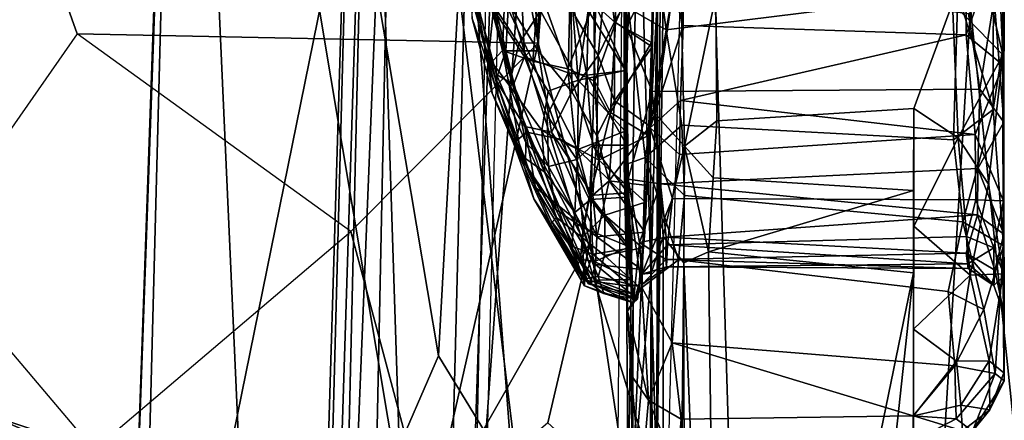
# Model space of a CAD drawing. Header units: millimetres. Extents: x -367 to 317, y -615 to 392.
# Tile 20 of 191: x -253 to -231, y -137 to -128. Entities that reach past the tile are written whole.
import ezdxf

# ---------------------------------------------------------------- set-up
doc = ezdxf.new("R2010")
doc.units = ezdxf.units.MM
doc.layers.add('Fbx_Root', color=7, linetype='Continuous', true_color=0x000000)
doc.styles.add('Default', font='arial.ttf')
doc.dimstyles.new('Default', dxfattribs={"dimscale": 10, "dimtxt": 2.5, "dimasz": 3, "dimexe": 1, "dimexo": 0.5, "dimgap": 0.8, "dimtad": 1, "dimtoh": 1, "dimzin": 1, "dimdsep": 46, "dimtxsty": 'Default', "dimcen": 2.5, "dimadec": 1, "dimazin": 1, "dimtfac": 1, "dimtdec": 4, "dimtix": 1, "dimtofl": 0, "dimtmove": 1, "dimatfit": 3, "dimfxl": 1, "dimtolj": 1, "dimtzin": 1, "dimarcsym": 0})

# ---------------------------------------------------------------- blocks, each defined once
blk = doc.blocks.new('*D1')
at = {"layer": 'Defpoints', "color": 0}
for p in [(-317.816, 295.28), (317.184, 295.28), (-317.816, -604.775)]:
    blk.add_point(p, dxfattribs=at)
at = {"layer": 'Fbx_Root', "color": 0, "lineweight": -2}
for p, q in [((-317.816, 290.28), (-317.816, -614.775)), ((317.184, 290.28), (317.184, -614.775)), ((287.184, -604.775), (-287.816, -604.775))]:
    blk.add_line(p, q, dxfattribs=at)
at = {"layer": 'Fbx_Root', "color": 0}
for points in [[(-287.816, -599.775), (-287.816, -609.775), (-317.816, -604.775)], [(287.184, -609.775), (287.184, -599.775), (317.184, -604.775)]]:
    blk.add_solid(points, dxfattribs=at)
at = {"layer": 'Fbx_Root', "color": 0, "insert": (-0.316, -584.012), "char_height": 25, "attachment_point": 5, "style": 'Default'}
blk.add_mtext('\\A1;635.00', dxfattribs=at)

msp = doc.modelspace()

# ---------------------------------------------------------------- linework, layer by layer
at = {"layer": 'Fbx_Root'}
for points in [[(-239.479, -142.901, 624.466), (-238.408, -14.786, 623.461), (-238.565, -138.603, 625.049)], [(-238.408, -14.786, 623.461), (-237.775, -23.117, 623.948), (-238.565, -138.603, 625.049)], [(-237.775, -23.117, 623.948), (-237.689, -70.553, 625.38), (-238.565, -138.603, 625.049)], [(-239.907, -63.619, 616.266), (-241.221, -128.701, 616), (-243.044, -104.054, 615.837)], [(-239.455, -106.926, 617.691), (-241.221, -128.701, 616), (-239.907, -63.619, 616.266)], [(-249.19, -109.638, 438.972), (-243.312, -144.725, 441.017), (-241.341, -68.073, 444.22)], [(-243.312, -144.725, 441.017), (-169.073, -107.357, 438.979), (-241.341, -68.073, 444.22)], [(-237.689, -70.553, 625.38), (-239.924, -90.347, 631.335), (-238.565, -138.603, 625.049)], [(-242.665, -141.201, 624.044), (-238.384, -81.839, 624.393), (-241.442, -78.445, 624.357)], [(-238.384, -81.839, 624.393), (-242.665, -141.201, 624.044), (-239.204, -138.837, 624.058)], [(-239.455, -106.926, 617.691), (-238.384, -81.839, 624.393), (-239.204, -138.837, 624.058)], [(-250.608, -150.062, 392.069), (-248.228, -83.68, 394.796), (-236.889, -82.562, 392.858)], [(-236.889, -82.562, 392.858), (-239.575, -187.269, 386.916), (-250.608, -150.062, 392.069)], [(-250.608, -150.062, 392.069), (-249.19, -109.638, 438.972), (-248.228, -83.68, 394.796)], [(-246.905, -178.183, 381.6), (-245.154, -112.359, 392.884), (-244.115, -89.965, 386.434)], [(-244.115, -89.965, 386.434), (-244.387, -116.076, 384.038), (-246.905, -178.183, 381.6)], [(-238.565, -138.603, 625.049), (-239.924, -90.347, 631.335), (-242.843, -124.573, 638.615)], [(-238.044, -102.16, 380.124), (-235.334, -190.457, 372.443), (-244.387, -116.076, 384.038)], [(-238.044, -102.16, 380.124), (-231.535, -127.923, 374.376), (-235.334, -190.457, 372.443)], [(-244.982, -109.106, 615.9), (-243.044, -104.054, 615.837), (-241.221, -128.701, 616)], [(-241.578, -106.155, 393.411), (-245.154, -112.359, 392.884), (-243.501, -163.399, 390.155)], [(-241.578, -106.155, 393.411), (-243.501, -163.399, 390.155), (-244.037, -205.392, 385.867)], [(-240.056, -133.167, 616.78), (-241.221, -128.701, 616), (-239.455, -106.926, 617.691)], [(-239.455, -106.926, 617.691), (-239.204, -138.837, 624.058), (-240.056, -133.167, 616.78)], [(-243.312, -144.725, 441.017), (-147.798, -150.736, 437.639), (-169.073, -107.357, 438.979)], [(-241.221, -128.701, 616), (-251.552, -128.495, 615.646), (-257.032, -113.091, 615.577), (-244.982, -109.106, 615.9)], [(-249.19, -109.638, 438.972), (-250.608, -150.062, 392.069), (-251.596, -200.867, 431.788)], [(-251.596, -200.867, 431.788), (-245.755, -186.14, 437.567), (-249.19, -109.638, 438.972)], [(-245.755, -186.14, 437.567), (-243.312, -144.725, 441.017), (-249.19, -109.638, 438.972)], [(-245.527, -140.486, 639.834), (-245.179, -125.456, 640.354), (-261.641, -111.001, 641.29), (-270.869, -129.535, 640.864)], [(-246.905, -178.183, 381.6), (-246.979, -172.576, 389.05), (-245.154, -112.359, 392.884)], [(-246.979, -172.576, 389.05), (-243.501, -163.399, 390.155), (-245.154, -112.359, 392.884)], [(-251.552, -128.495, 615.646), (-254.943, -133.364, 615.553), (-257.032, -113.091, 615.577)], [(-245.795, -183.698, 379.116), (-246.905, -178.183, 381.6), (-244.387, -116.076, 384.038)], [(-245.795, -183.698, 379.116), (-244.387, -116.076, 384.038), (-235.334, -190.457, 372.443)], [(-230.785, -122.795, 284.453), (-230.816, -128.965, 284.787), (-231.04, -123.943, 283.656)], [(-230.791, -128.648, 307.579), (-230.781, -122.677, 308.23), (-231.02, -126.442, 308.718)], [(-230.816, -128.965, 284.787), (-230.785, -122.795, 284.453), (-230.813, -126.188, 286.492)], [(-230.781, -122.677, 308.23), (-230.791, -128.648, 307.579), (-230.784, -127.3, 306.239)], [(-231.04, -123.943, 283.656), (-230.816, -128.965, 284.787), (-231.333, -126.743, 283.66)], [(-239.297, -131.437, 305.895), (-239.287, -124.272, 308.072), (-239.244, -128.346, 305.396)], [(-239.287, -124.272, 308.072), (-239.297, -131.437, 305.895), (-239.197, -127.923, 307.96)], [(-239.221, -125.343, 306.163), (-239.244, -128.346, 305.396), (-239.287, -124.272, 308.072)], [(-238.901, -124.355, 308.988), (-239.197, -127.923, 307.96), (-238.355, -128.405, 308.681)], [(-238.901, -124.355, 308.988), (-238.355, -128.405, 308.681), (-238.031, -126.591, 309.131)], [(-238.712, -130.599, 288.197), (-238.581, -125.607, 285.625), (-238.501, -124.318, 283.898), (-238.605, -130.285, 285.326)], [(-238.605, -130.285, 285.326), (-238.501, -124.318, 283.898), (-238.048, -126.464, 283.394)], [(-245.179, -125.456, 640.354), (-243.457, -135.709, 639.188), (-242.843, -124.573, 638.615)], [(-243.457, -135.709, 639.188), (-241.785, -138.444, 634.357), (-242.843, -124.573, 638.615)], [(-242.843, -124.573, 638.615), (-241.785, -138.444, 634.357), (-238.565, -138.603, 625.049)], [(-231.535, -127.923, 374.376), (-223.913, -124.89, 369.819), (-224.75, -193.28, 366.93)], [(-245.527, -140.486, 639.834), (-243.457, -135.709, 639.188), (-245.179, -125.456, 640.354)], [(-238.665, -127.179, 305.092), (-239.244, -128.346, 305.396), (-239.221, -125.343, 306.163)], [(-238.581, -125.607, 285.625), (-238.712, -130.599, 288.197), (-238.479, -126.465, 286.387)], [(-238.355, -128.405, 308.681), (-231.819, -127.591, 309.136), (-231.906, -125.827, 309.458), (-238.031, -126.591, 309.131)], [(-242.234, -127.937, 300.3), (-242.203, -126.091, 301.453), (-241.606, -127.336, 302.737), (-241.527, -129.011, 301.85)], [(-239.973, -127.817, 287.056), (-239.488, -126.03, 286.187), (-239.492, -128.245, 286.813)], [(-239.492, -128.245, 286.813), (-239.488, -126.03, 286.187), (-238.629, -126.314, 286.028)], [(-241.214, -127.422, 289.185), (-241.345, -129.108, 290.426), (-241.973, -127.772, 291.301), (-241.97, -126.216, 290.579)], [(-238.629, -126.314, 286.028), (-238.685, -128.692, 286.798), (-239.492, -128.245, 286.813)], [(-238.629, -126.314, 286.028), (-238.612, -126.68, 286.193), (-238.685, -128.692, 286.798)], [(-237.959, -126.35, 286.926), (-238.479, -126.465, 286.387), (-237.974, -128.307, 287.594)], [(-231.633, -126.678, 287.193), (-237.959, -126.35, 286.926), (-237.974, -128.307, 287.594), (-231.638, -128.516, 287.852)], [(-231.638, -128.516, 287.852), (-230.808, -129.196, 287.506), (-230.813, -126.188, 286.492)], [(-231.638, -128.516, 287.852), (-230.813, -126.188, 286.492), (-231.633, -126.678, 287.193)], [(-230.813, -126.188, 286.492), (-230.808, -129.196, 287.506), (-230.816, -128.965, 284.787)], [(-242.633, -127.623, 298.085), (-242.546, -128.327, 296.582), (-242.891, -126.384, 296.861)], [(-242.546, -128.327, 296.582), (-242.627, -127.585, 294.771), (-242.891, -126.384, 296.861)], [(-241.171, -127.601, 289.417), (-241.684, -126.567, 290.237), (-241.89, -127.805, 291.429), (-241.221, -128.874, 290.241)], [(-237.974, -128.307, 287.594), (-238.479, -126.465, 286.387), (-238.712, -130.599, 288.197)], [(-237.948, -131.011, 284.719), (-238.605, -130.285, 285.326), (-238.048, -126.464, 283.394)], [(-237.948, -131.011, 284.719), (-238.048, -126.464, 283.394), (-237.244, -127.636, 283.345)], [(-231.034, -130.186, 307.546), (-231.02, -126.442, 308.718), (-231.819, -127.591, 309.136)], [(-230.791, -128.648, 307.579), (-231.02, -126.442, 308.718), (-231.034, -130.186, 307.546)], [(-242.715, -126.664, 299.401), (-242.746, -127.581, 298.066), (-242.334, -129.03, 298.886), (-242.214, -127.866, 300.823)], [(-241.945, -128.876, 292.512), (-242.448, -126.772, 292.797), (-242.627, -127.585, 294.771), (-242.169, -129.534, 294.837)], [(-242.448, -126.772, 292.797), (-241.945, -128.876, 292.512), (-241.89, -127.805, 291.429)], [(-241.919, -126.63, 302.468), (-242.214, -127.866, 300.823), (-241.656, -128.717, 302.064), (-241.174, -127.977, 303.704)], [(-239.511, -128.224, 286.952), (-238.612, -126.68, 286.193), (-239.682, -126.881, 286.586)], [(-238.612, -126.68, 286.193), (-239.511, -128.224, 286.952), (-238.666, -128.789, 286.983)], [(-238.666, -128.789, 286.983), (-238.685, -128.692, 286.798), (-238.612, -126.68, 286.193)], [(-231.333, -126.743, 283.66), (-230.816, -128.965, 284.787), (-231.945, -127.811, 283.549)], [(-239.682, -126.881, 286.586), (-240.483, -127.939, 288.179), (-239.877, -128.977, 287.64)], [(-239.877, -128.977, 287.64), (-239.511, -128.224, 286.952), (-239.682, -126.881, 286.586)], [(-242.335, -129.2, 294.519), (-242.682, -127.353, 294.147), (-242.459, -127.166, 292.723), (-242.023, -128.871, 292.416)], [(-242.459, -127.166, 292.723), (-241.973, -127.772, 291.301), (-242.023, -128.871, 292.416)], [(-238.671, -129.788, 303.82), (-239.244, -128.346, 305.396), (-238.665, -127.179, 305.092)], [(-231.332, -129.73, 304.085), (-238.671, -129.788, 303.82), (-238.665, -127.179, 305.092), (-231.581, -128.039, 304.988)], [(-242.699, -128.148, 296.135), (-242.682, -127.353, 294.147), (-242.335, -129.2, 294.519)], [(-241.606, -127.336, 302.737), (-240.505, -127.496, 305.05), (-240.549, -129.371, 304.013), (-241.527, -129.011, 301.85)], [(-241.345, -129.108, 290.426), (-241.214, -127.422, 289.185), (-240.557, -129.275, 288.794)], [(-241.214, -127.422, 289.185), (-239.973, -127.817, 287.056), (-240.557, -129.275, 288.794)], [(-239.264, -129.312, 304.978), (-240.087, -127.521, 305.445), (-239.253, -127.267, 305.802)], [(-239.253, -127.267, 305.802), (-239.289, -127.596, 305.805), (-239.264, -129.312, 304.978)], [(-231.009, -127.71, 305.476), (-230.784, -127.3, 306.239), (-230.792, -130.472, 304.449)], [(-230.792, -130.472, 304.449), (-230.784, -127.3, 306.239), (-230.791, -128.648, 307.579)], [(-242.254, -129.824, 296.931), (-242.334, -129.03, 298.886), (-242.746, -127.581, 298.066), (-242.699, -128.148, 296.135)], [(-242.633, -127.623, 298.085), (-242.154, -129.402, 298.546), (-242.116, -129.913, 297.032), (-242.546, -128.327, 296.582)], [(-242.154, -129.402, 298.546), (-242.633, -127.623, 298.085), (-242.234, -127.937, 300.3), (-241.775, -129.628, 300.306)], [(-242.546, -128.327, 296.582), (-242.169, -129.534, 294.837), (-242.627, -127.585, 294.771)], [(-240.483, -127.939, 288.179), (-241.171, -127.601, 289.417), (-241.221, -128.874, 290.241), (-240.467, -129.791, 289.211)], [(-240.329, -129.535, 304.487), (-240.478, -127.571, 305.219), (-241.174, -127.977, 303.704)], [(-240.505, -127.496, 305.05), (-240.133, -129.42, 304.552), (-240.549, -129.371, 304.013)], [(-240.505, -127.496, 305.05), (-240.087, -127.521, 305.445), (-240.133, -129.42, 304.552)], [(-240.478, -127.571, 305.219), (-240.329, -129.535, 304.487), (-240.1, -127.974, 305.393)], [(-240.087, -127.521, 305.445), (-239.264, -129.312, 304.978), (-240.133, -129.42, 304.552)], [(-239.264, -129.312, 304.978), (-239.289, -127.596, 305.805), (-240.1, -127.974, 305.393)], [(-231.919, -130.866, 307.847), (-231.819, -127.591, 309.136), (-238.355, -128.405, 308.681), (-238.007, -130.542, 307.778)], [(-237.217, -130.444, 284.342), (-237.948, -131.011, 284.719), (-237.244, -127.636, 283.345)], [(-237.217, -130.444, 284.342), (-237.244, -127.636, 283.345), (-231.945, -127.811, 283.549), (-232.809, -130.168, 284.39)], [(-231.034, -130.186, 307.546), (-231.819, -127.591, 309.136), (-231.919, -130.866, 307.847)], [(-242.214, -127.866, 300.823), (-242.334, -129.03, 298.886), (-241.875, -129.645, 300.321)], [(-242.214, -127.866, 300.823), (-241.875, -129.645, 300.321), (-241.656, -128.717, 302.064)], [(-242.023, -128.871, 292.416), (-241.973, -127.772, 291.301), (-241.345, -129.108, 290.426)], [(-241.945, -128.876, 292.512), (-241.221, -128.874, 290.241), (-241.89, -127.805, 291.429)], [(-240.557, -129.275, 288.794), (-239.973, -127.817, 287.056), (-239.953, -129.557, 287.875)], [(-239.953, -129.557, 287.875), (-239.973, -127.817, 287.056), (-239.492, -128.245, 286.813)], [(-232.809, -130.168, 284.39), (-231.945, -127.811, 283.549), (-231.818, -130.823, 284.812)], [(-230.816, -128.965, 284.787), (-231.818, -130.823, 284.812), (-231.945, -127.811, 283.549)], [(-231.581, -128.039, 304.988), (-231.009, -127.71, 305.476), (-231.332, -129.73, 304.085)], [(-231.009, -127.71, 305.476), (-230.792, -130.472, 304.449), (-231.332, -129.73, 304.085)], [(-242.234, -127.937, 300.3), (-241.527, -129.011, 301.85), (-241.775, -129.628, 300.306)], [(-240.997, -129.778, 302.931), (-240.329, -129.535, 304.487), (-241.174, -127.977, 303.704), (-241.656, -128.717, 302.064)], [(-240.467, -129.791, 289.211), (-239.877, -128.977, 287.64), (-240.483, -127.939, 288.179)], [(-240.1, -127.974, 305.393), (-240.329, -129.535, 304.487), (-239.264, -129.312, 304.978)], [(-239.197, -127.923, 307.96), (-239.297, -131.437, 305.895), (-238.829, -131.265, 306.956)], [(-239.197, -127.923, 307.96), (-238.829, -131.265, 306.956), (-238.355, -128.405, 308.681)], [(-231.535, -127.923, 374.376), (-224.75, -193.28, 366.93), (-235.334, -190.457, 372.443)], [(-242.254, -129.824, 296.931), (-242.699, -128.148, 296.135), (-242.335, -129.2, 294.519)], [(-242.116, -129.913, 297.032), (-242.169, -129.534, 294.837), (-242.546, -128.327, 296.582)], [(-239.953, -129.557, 287.875), (-239.492, -128.245, 286.813), (-239.605, -130.254, 288.018)], [(-239.877, -128.977, 287.64), (-239.511, -129.996, 287.924), (-239.511, -128.224, 286.952)], [(-239.605, -130.254, 288.018), (-239.492, -128.245, 286.813), (-238.685, -128.692, 286.798)], [(-239.511, -129.996, 287.924), (-238.666, -128.789, 286.983), (-239.511, -128.224, 286.952)], [(-239.244, -128.346, 305.396), (-239.205, -131.751, 302.986), (-239.297, -131.437, 305.895)], [(-238.671, -129.788, 303.82), (-239.205, -131.751, 302.986), (-239.244, -128.346, 305.396)], [(-237.974, -128.307, 287.594), (-238.712, -130.599, 288.197), (-238.031, -129.99, 288.625)], [(-238.031, -129.99, 288.625), (-231.638, -128.516, 287.852), (-237.974, -128.307, 287.594)], [(-251.177, -137.811, 615.669), (-279.229, -128.449, 615.391), (-254.943, -133.364, 615.553)], [(-279.229, -128.449, 615.391), (-251.177, -137.811, 615.669), (-255.355, -143.112, 615.75)], [(-245.419, -132.923, 615.774), (-251.552, -128.495, 615.646), (-241.221, -128.701, 616)], [(-238.355, -128.405, 308.681), (-238.829, -131.265, 306.956), (-238.007, -130.542, 307.778)], [(-231.437, -130.749, 289.35), (-231.638, -128.516, 287.852), (-238.031, -129.99, 288.625)], [(-231.437, -130.749, 289.35), (-230.808, -129.196, 287.506), (-231.638, -128.516, 287.852)], [(-241.221, -128.701, 616), (-243.667, -139.491, 615.841), (-245.419, -132.923, 615.774)], [(-243.667, -139.491, 615.841), (-241.221, -128.701, 616), (-240.056, -133.167, 616.78)], [(-241.656, -128.717, 302.064), (-241.875, -129.645, 300.321), (-241.143, -130.66, 301.662), (-240.997, -129.778, 302.931)], [(-238.685, -128.692, 286.798), (-238.753, -130.771, 288.126), (-239.605, -130.254, 288.018)], [(-238.666, -128.789, 286.983), (-239.511, -129.996, 287.924), (-238.723, -130.561, 288.079)], [(-238.685, -128.692, 286.798), (-238.666, -128.789, 286.983), (-238.753, -130.771, 288.126)], [(-238.723, -130.561, 288.079), (-238.753, -130.771, 288.126), (-238.666, -128.789, 286.983)], [(-230.798, -133.241, 304.64), (-230.791, -128.648, 307.579), (-231.034, -130.186, 307.546)], [(-230.791, -128.648, 307.579), (-230.798, -133.241, 304.64), (-230.792, -130.472, 304.449)], [(-241.477, -130.698, 292.541), (-241.772, -130.946, 294.764), (-242.335, -129.2, 294.519), (-242.023, -128.871, 292.416)], [(-242.169, -129.534, 294.837), (-241.522, -130.569, 293.064), (-241.945, -128.876, 292.512)], [(-241.477, -130.698, 292.541), (-242.023, -128.871, 292.416), (-241.345, -129.108, 290.426), (-240.73, -130.851, 290.448)], [(-241.945, -128.876, 292.512), (-241.522, -130.569, 293.064), (-240.926, -130.697, 291.071), (-241.221, -128.874, 290.241)], [(-241.775, -129.628, 300.306), (-241.527, -129.011, 301.85), (-241.019, -130.326, 302.09), (-240.991, -131.468, 300.641)], [(-241.527, -129.011, 301.85), (-240.549, -129.371, 304.013), (-241.019, -130.326, 302.09)], [(-240.926, -130.697, 291.071), (-240.467, -129.791, 289.211), (-241.221, -128.874, 290.241)], [(-239.877, -128.977, 287.64), (-240.467, -129.791, 289.211), (-239.907, -130.776, 288.863)], [(-239.907, -130.776, 288.863), (-239.511, -129.996, 287.924), (-239.877, -128.977, 287.64)], [(-230.816, -128.965, 284.787), (-231.134, -131.862, 286.081), (-231.818, -130.823, 284.812)], [(-230.816, -128.965, 284.787), (-230.804, -133.872, 288.674), (-231.134, -131.862, 286.081)], [(-230.804, -133.872, 288.674), (-230.816, -128.965, 284.787), (-230.808, -129.196, 287.506)], [(-242.335, -129.2, 294.519), (-241.772, -130.946, 294.764), (-242.254, -129.824, 296.931)], [(-242.334, -129.03, 298.886), (-242.254, -129.824, 296.931), (-241.6, -131.22, 298.75)], [(-241.875, -129.645, 300.321), (-242.334, -129.03, 298.886), (-241.6, -131.22, 298.75)], [(-240.557, -129.275, 288.794), (-239.866, -131.321, 289.066), (-240.73, -130.851, 290.448), (-241.345, -129.108, 290.426)], [(-230.797, -132.238, 289.87), (-230.808, -129.196, 287.506), (-231.437, -130.749, 289.35)], [(-230.808, -129.196, 287.506), (-230.797, -132.238, 289.87), (-230.804, -133.872, 288.674)], [(-241.51, -131.42, 297.724), (-242.116, -129.913, 297.032), (-242.154, -129.402, 298.546), (-241.499, -130.928, 299.355)], [(-241.775, -129.628, 300.306), (-241.499, -130.928, 299.355), (-242.154, -129.402, 298.546)], [(-240.358, -131.31, 302.742), (-241.019, -130.326, 302.09), (-240.549, -129.371, 304.013)], [(-239.953, -129.557, 287.875), (-239.866, -131.321, 289.066), (-240.557, -129.275, 288.794)], [(-240.549, -129.371, 304.013), (-240.133, -129.42, 304.552), (-240.358, -131.31, 302.742)], [(-240.133, -129.42, 304.552), (-240.008, -130.991, 303.392), (-240.358, -131.31, 302.742)], [(-239.272, -130.672, 304.11), (-239.264, -129.312, 304.978), (-240.329, -129.535, 304.487)], [(-239.239, -130.986, 303.716), (-240.133, -129.42, 304.552), (-239.264, -129.312, 304.978)], [(-240.133, -129.42, 304.552), (-239.239, -130.986, 303.716), (-240.008, -130.991, 303.392)], [(-239.239, -130.986, 303.716), (-239.264, -129.312, 304.978), (-239.272, -130.672, 304.11)], [(-255.82, -146.791, 639.534), (-250.132, -144.964, 639.603), (-270.869, -129.535, 640.864)], [(-250.132, -144.964, 639.603), (-245.527, -140.486, 639.834), (-270.869, -129.535, 640.864)], [(-242.169, -129.534, 294.837), (-241.285, -131.934, 295.218), (-241.522, -130.569, 293.064)], [(-241.285, -131.934, 295.218), (-242.169, -129.534, 294.837), (-242.116, -129.913, 297.032)], [(-241.875, -129.645, 300.321), (-241.6, -131.22, 298.75), (-241.076, -131.59, 300.541)], [(-241.875, -129.645, 300.321), (-241.076, -131.59, 300.541), (-241.143, -130.66, 301.662)], [(-241.775, -129.628, 300.306), (-240.991, -131.468, 300.641), (-241.499, -130.928, 299.355)], [(-240.335, -131.082, 303.267), (-240.329, -129.535, 304.487), (-240.997, -129.778, 302.931)], [(-240.329, -129.535, 304.487), (-240.335, -131.082, 303.267), (-239.272, -130.672, 304.11)], [(-239.866, -131.321, 289.066), (-239.953, -129.557, 287.875), (-239.605, -130.254, 288.018)], [(-242.254, -129.824, 296.931), (-241.772, -130.946, 294.764), (-241.319, -132.19, 296.907), (-241.6, -131.22, 298.75)], [(-240.997, -129.778, 302.931), (-241.143, -130.66, 301.662), (-240.335, -131.082, 303.267)], [(-239.907, -130.776, 288.863), (-240.467, -129.791, 289.211), (-240.926, -130.697, 291.071), (-239.997, -132.105, 290.435)], [(-238.483, -131.851, 301.727), (-239.205, -131.751, 302.986), (-238.671, -129.788, 303.82)], [(-238.671, -129.788, 303.82), (-231.332, -129.73, 304.085), (-231.371, -131.513, 302.457), (-238.483, -131.851, 301.727)], [(-231.332, -129.73, 304.085), (-230.792, -130.472, 304.449), (-231.371, -131.513, 302.457)], [(-241.51, -131.42, 297.724), (-241.285, -131.934, 295.218), (-242.116, -129.913, 297.032)], [(-239.632, -131.784, 289.535), (-239.511, -129.996, 287.924), (-239.907, -130.776, 288.863)], [(-239.632, -131.784, 289.535), (-238.723, -130.561, 288.079), (-239.511, -129.996, 287.924)], [(-238.031, -129.99, 288.625), (-238.712, -130.599, 288.197), (-238.055, -131.194, 289.724)], [(-238.055, -131.194, 289.724), (-231.437, -130.749, 289.35), (-238.031, -129.99, 288.625)], [(-241.019, -130.326, 302.09), (-240.358, -131.31, 302.742), (-240.991, -131.468, 300.641)], [(-239.866, -131.321, 289.066), (-239.605, -130.254, 288.018), (-238.753, -130.771, 288.126)], [(-238.605, -130.285, 285.326), (-238.69, -133.856, 285.72), (-238.712, -130.599, 288.197)], [(-238.605, -130.285, 285.326), (-238.42, -133.033, 285.143), (-238.69, -133.856, 285.72)], [(-238.605, -130.285, 285.326), (-237.948, -131.011, 284.719), (-238.42, -133.033, 285.143)], [(-232.809, -130.168, 284.39), (-232.813, -132, 284.666), (-237.301, -131.719, 284.498), (-237.217, -130.444, 284.342)], [(-232.81, -132.803, 286.113), (-232.813, -132, 284.666), (-232.809, -130.168, 284.39)], [(-231.818, -130.823, 284.812), (-232.81, -132.803, 286.113), (-232.809, -130.168, 284.39)], [(-231.034, -130.186, 307.546), (-231.919, -130.866, 307.847), (-231.711, -132.706, 306.57)], [(-230.798, -133.241, 304.64), (-231.034, -130.186, 307.546), (-231.711, -132.706, 306.57)], [(-238.723, -130.561, 288.079), (-239.632, -131.784, 289.535), (-238.782, -131.892, 289.369)], [(-238.723, -130.561, 288.079), (-238.835, -132.94, 290.756), (-238.822, -132.267, 289.636)], [(-238.835, -132.94, 290.756), (-238.723, -130.561, 288.079), (-238.782, -131.892, 289.369)], [(-238.829, -131.265, 306.956), (-237.948, -132.113, 306.774), (-238.007, -130.542, 307.778)], [(-238.753, -130.771, 288.126), (-238.723, -130.561, 288.079), (-238.822, -132.267, 289.636)], [(-231.711, -132.706, 306.57), (-231.919, -130.866, 307.847), (-238.007, -130.542, 307.778), (-237.948, -132.113, 306.774)], [(-237.948, -131.011, 284.719), (-237.217, -130.444, 284.342), (-237.301, -131.719, 284.498)], [(-231.371, -131.513, 302.457), (-230.792, -130.472, 304.449), (-230.795, -132.984, 301.635)], [(-230.795, -132.984, 301.635), (-230.792, -130.472, 304.449), (-230.798, -133.241, 304.64)], [(-241.772, -130.946, 294.764), (-241.477, -130.698, 292.541), (-240.815, -132.611, 293.604)], [(-240.752, -132.353, 293.137), (-239.908, -133.039, 291.565), (-240.926, -130.697, 291.071), (-241.522, -130.569, 293.064)], [(-241.285, -131.934, 295.218), (-240.752, -132.353, 293.137), (-241.522, -130.569, 293.064)], [(-240.73, -130.851, 290.448), (-240.078, -132.201, 290.433), (-240.234, -133.053, 292.089), (-241.477, -130.698, 292.541)], [(-240.815, -132.611, 293.604), (-241.477, -130.698, 292.541), (-240.234, -133.053, 292.089)], [(-240.401, -132.499, 301.318), (-240.335, -131.082, 303.267), (-241.143, -130.66, 301.662)], [(-241.143, -130.66, 301.662), (-241.076, -131.59, 300.541), (-240.401, -132.499, 301.318)], [(-239.997, -132.105, 290.435), (-240.926, -130.697, 291.071), (-239.908, -133.039, 291.565)], [(-239.241, -132.151, 302.687), (-239.272, -130.672, 304.11), (-240.335, -131.082, 303.267)], [(-239.997, -132.105, 290.435), (-239.632, -131.784, 289.535), (-239.907, -130.776, 288.863)], [(-238.753, -130.771, 288.126), (-238.822, -132.267, 289.636), (-239.866, -131.321, 289.066)], [(-239.241, -132.151, 302.687), (-239.239, -130.986, 303.716), (-239.272, -130.672, 304.11)], [(-238.9, -133.877, 292.321), (-238.712, -130.599, 288.197), (-238.69, -133.856, 285.72)], [(-238.712, -130.599, 288.197), (-238.9, -133.877, 292.321), (-238.211, -132.185, 290.986)], [(-238.055, -131.194, 289.724), (-238.712, -130.599, 288.197), (-238.211, -132.185, 290.986)], [(-231.437, -130.749, 289.35), (-238.055, -131.194, 289.724), (-238.211, -132.185, 290.986), (-231.416, -132.215, 291.098)], [(-231.416, -132.215, 291.098), (-230.797, -132.238, 289.87), (-231.437, -130.749, 289.35)], [(-241.772, -130.946, 294.764), (-240.815, -132.611, 293.604), (-240.95, -132.753, 295.126)], [(-241.772, -130.946, 294.764), (-240.95, -132.753, 295.126), (-241.319, -132.19, 296.907)], [(-241.499, -130.928, 299.355), (-240.817, -132.435, 299.266), (-241.51, -131.42, 297.724)], [(-241.499, -130.928, 299.355), (-240.991, -131.468, 300.641), (-240.817, -132.435, 299.266)], [(-239.866, -131.321, 289.066), (-240.078, -132.201, 290.433), (-240.73, -130.851, 290.448)], [(-240.358, -131.31, 302.742), (-240.008, -130.991, 303.392), (-240.069, -132.117, 302.129)], [(-240.008, -130.991, 303.392), (-239.217, -132.054, 302.633), (-240.069, -132.117, 302.129)], [(-239.217, -132.054, 302.633), (-240.008, -130.991, 303.392), (-239.239, -130.986, 303.716)], [(-239.217, -132.054, 302.633), (-239.239, -130.986, 303.716), (-239.241, -132.151, 302.687)], [(-231.818, -130.823, 284.812), (-231.547, -133.898, 287.267), (-232.81, -132.803, 286.113)], [(-231.134, -131.862, 286.081), (-231.547, -133.898, 287.267), (-231.818, -130.823, 284.812)], [(-241.319, -132.19, 296.907), (-240.201, -134.009, 297.951), (-240.467, -133.253, 299.484), (-241.6, -131.22, 298.75)], [(-241.6, -131.22, 298.75), (-240.467, -133.253, 299.484), (-241.076, -131.59, 300.541)], [(-240.335, -131.082, 303.267), (-240.401, -132.499, 301.318), (-240.05, -132.205, 302.211)], [(-240.335, -131.082, 303.267), (-240.05, -132.205, 302.211), (-239.241, -132.151, 302.687)], [(-238.42, -133.033, 285.143), (-237.948, -131.011, 284.719), (-237.963, -133.621, 284.49)], [(-237.948, -131.011, 284.719), (-237.406, -133.377, 284.335), (-237.963, -133.621, 284.49)], [(-237.948, -131.011, 284.719), (-237.301, -131.719, 284.498), (-237.406, -133.377, 284.335)], [(-240.817, -132.435, 299.266), (-240.277, -133.545, 298.808), (-240.935, -132.68, 297.145), (-241.51, -131.42, 297.724)], [(-240.935, -132.68, 297.145), (-241.285, -131.934, 295.218), (-241.51, -131.42, 297.724)], [(-240.216, -132.838, 300.856), (-240.991, -131.468, 300.641), (-240.358, -131.31, 302.742)], [(-240.358, -131.31, 302.742), (-240.069, -132.117, 302.129), (-240.216, -132.838, 300.856)], [(-240.078, -132.201, 290.433), (-239.866, -131.321, 289.066), (-239.727, -132.557, 290.433)], [(-239.727, -132.557, 290.433), (-239.866, -131.321, 289.066), (-238.822, -132.267, 289.636)], [(-239.297, -131.437, 305.895), (-238.902, -134.174, 304.26), (-238.829, -131.265, 306.956)], [(-239.224, -134.695, 302.102), (-239.297, -131.437, 305.895), (-239.205, -131.751, 302.986)], [(-239.297, -131.437, 305.895), (-239.224, -134.695, 302.102), (-238.902, -134.174, 304.26)], [(-238.829, -131.265, 306.956), (-238.902, -134.174, 304.26), (-238.079, -133.556, 305.55)], [(-238.829, -131.265, 306.956), (-238.079, -133.556, 305.55), (-237.948, -132.113, 306.774)], [(-240.467, -133.253, 299.484), (-240.401, -132.499, 301.318), (-241.076, -131.59, 300.541)], [(-240.991, -131.468, 300.641), (-240.216, -132.838, 300.856), (-240.817, -132.435, 299.266)], [(-231.371, -131.513, 302.457), (-231.379, -132.548, 300.991), (-238.483, -131.851, 301.727)], [(-231.371, -131.513, 302.457), (-230.795, -132.984, 301.635), (-231.379, -132.548, 300.991)], [(-239.908, -133.039, 291.565), (-239.632, -131.784, 289.535), (-239.997, -132.105, 290.435)], [(-239.908, -133.039, 291.565), (-238.835, -132.94, 290.756), (-239.632, -131.784, 289.535)], [(-238.782, -131.892, 289.369), (-239.632, -131.784, 289.535), (-238.835, -132.94, 290.756)], [(-239.205, -131.751, 302.986), (-239.097, -134.55, 298.038), (-239.224, -134.695, 302.102)], [(-238.955, -133.166, 300.326), (-239.205, -131.751, 302.986), (-238.483, -131.851, 301.727)], [(-239.097, -134.55, 298.038), (-239.205, -131.751, 302.986), (-238.955, -133.166, 300.326)], [(-238.352, -133.052, 299.568), (-238.955, -133.166, 300.326), (-238.483, -131.851, 301.727)], [(-238.483, -131.851, 301.727), (-231.379, -132.548, 300.991), (-238.352, -133.052, 299.568)], [(-237.301, -131.719, 284.498), (-232.813, -132, 284.666), (-237.406, -133.377, 284.335)], [(-231.134, -131.862, 286.081), (-230.804, -133.872, 288.674), (-231.547, -133.898, 287.267)], [(-240.094, -134.097, 296.458), (-240.036, -134.016, 294.727), (-241.285, -131.934, 295.218), (-240.935, -132.68, 297.145)], [(-241.285, -131.934, 295.218), (-240.036, -134.016, 294.727), (-240.752, -132.353, 293.137)], [(-239.174, -133.262, 300.88), (-240.069, -132.117, 302.129), (-239.217, -132.054, 302.633)], [(-239.217, -132.054, 302.633), (-239.241, -132.151, 302.687), (-239.174, -133.262, 300.88)], [(-237.406, -133.377, 284.335), (-232.813, -132, 284.666), (-232.813, -133.845, 284.328)], [(-232.813, -132, 284.666), (-232.81, -132.803, 286.113), (-232.813, -133.845, 284.328)], [(-240.95, -132.753, 295.126), (-240.182, -134.142, 296.668), (-241.319, -132.19, 296.907)], [(-240.182, -134.142, 296.668), (-240.201, -134.009, 297.951), (-241.319, -132.19, 296.907)], [(-240.05, -132.205, 302.211), (-240.401, -132.499, 301.318), (-239.999, -133.428, 300.206)], [(-240.234, -133.053, 292.089), (-240.078, -132.201, 290.433), (-239.727, -132.557, 290.433)], [(-240.069, -132.117, 302.129), (-239.174, -133.262, 300.88), (-240.216, -132.838, 300.856)], [(-239.209, -133.303, 300.984), (-239.241, -132.151, 302.687), (-240.05, -132.205, 302.211)], [(-240.05, -132.205, 302.211), (-239.999, -133.428, 300.206), (-239.209, -133.303, 300.984)], [(-238.822, -132.267, 289.636), (-238.888, -133.285, 291.17), (-239.727, -132.557, 290.433)], [(-239.209, -133.303, 300.984), (-239.174, -133.262, 300.88), (-239.241, -132.151, 302.687)], [(-238.211, -132.185, 290.986), (-238.9, -133.877, 292.321), (-238.324, -133.22, 293.031)], [(-238.822, -132.267, 289.636), (-238.835, -132.94, 290.756), (-238.888, -133.285, 291.17)], [(-231.416, -132.215, 291.098), (-238.211, -132.185, 290.986), (-238.324, -133.22, 293.031), (-231.628, -133.037, 292.671)], [(-232.041, -134.266, 305.108), (-231.711, -132.706, 306.57), (-237.948, -132.113, 306.774), (-238.079, -133.556, 305.55)], [(-231.628, -133.037, 292.671), (-231.015, -133.284, 292.35), (-231.416, -132.215, 291.098)], [(-231.015, -133.284, 292.35), (-230.797, -132.238, 289.87), (-231.416, -132.215, 291.098)], [(-231.015, -133.284, 292.35), (-230.783, -133.91, 292.377), (-230.797, -132.238, 289.87)], [(-230.797, -132.238, 289.87), (-230.783, -133.91, 292.377), (-230.804, -133.872, 288.674)], [(-240.277, -133.545, 298.808), (-240.817, -132.435, 299.266), (-240.216, -132.838, 300.856)], [(-239.908, -133.039, 291.565), (-240.752, -132.353, 293.137), (-239.942, -133.663, 293.095)], [(-239.942, -133.663, 293.095), (-240.752, -132.353, 293.137), (-240.036, -134.016, 294.727)], [(-240.401, -132.499, 301.318), (-240.467, -133.253, 299.484), (-239.999, -133.428, 300.206)], [(-238.352, -133.052, 299.568), (-231.379, -132.548, 300.991), (-231.632, -133.408, 298.949)], [(-231.379, -132.548, 300.991), (-230.997, -133.787, 298.868), (-231.632, -133.408, 298.949)], [(-231.379, -132.548, 300.991), (-230.795, -132.984, 301.635), (-230.997, -133.787, 298.868)], [(-240.95, -132.753, 295.126), (-240.815, -132.611, 293.604), (-240.181, -133.984, 294.752)], [(-240.181, -133.984, 294.752), (-240.182, -134.142, 296.668), (-240.95, -132.753, 295.126)], [(-240.094, -134.097, 296.458), (-240.935, -132.68, 297.145), (-240.277, -133.545, 298.808)], [(-240.234, -133.053, 292.089), (-240.181, -133.984, 294.752), (-240.815, -132.611, 293.604)], [(-240.234, -133.053, 292.089), (-239.727, -132.557, 290.433), (-239.736, -133.462, 292.024)], [(-239.736, -133.462, 292.024), (-239.727, -132.557, 290.433), (-238.888, -133.285, 291.17)], [(-231.237, -134.665, 303.926), (-231.711, -132.706, 306.57), (-232.041, -134.266, 305.108)], [(-231.237, -134.665, 303.926), (-230.798, -133.241, 304.64), (-231.711, -132.706, 306.57)], [(-245.419, -132.923, 615.774), (-243.667, -139.491, 615.841), (-251.177, -137.811, 615.669)], [(-240.216, -132.838, 300.856), (-239.961, -133.593, 299.481), (-240.277, -133.545, 298.808)], [(-240.216, -132.838, 300.856), (-239.174, -133.262, 300.88), (-239.961, -133.593, 299.481)], [(-238.835, -132.94, 290.756), (-239.908, -133.039, 291.565), (-238.908, -133.77, 292.458)], [(-238.908, -133.77, 292.458), (-238.888, -133.285, 291.17), (-238.835, -132.94, 290.756)], [(-232.813, -135.111, 288.588), (-232.813, -133.845, 284.328), (-232.81, -132.803, 286.113)], [(-232.813, -135.111, 288.588), (-232.81, -132.803, 286.113), (-231.547, -133.898, 287.267)], [(-230.795, -132.984, 301.635), (-230.782, -134.771, 297.186), (-230.997, -133.787, 298.868)], [(-230.798, -133.241, 304.64), (-230.788, -136.263, 298.695), (-230.795, -132.984, 301.635)], [(-230.782, -134.771, 297.186), (-230.795, -132.984, 301.635), (-230.788, -136.263, 298.695)], [(-241.006, -137.21, 617.188), (-243.667, -139.491, 615.841), (-240.056, -133.167, 616.78)], [(-240.056, -133.167, 616.78), (-239.204, -138.837, 624.058), (-241.006, -137.21, 617.188)], [(-239.881, -133.931, 293.492), (-240.234, -133.053, 292.089), (-239.736, -133.462, 292.024)], [(-240.181, -133.984, 294.752), (-240.234, -133.053, 292.089), (-239.881, -133.931, 293.492)], [(-239.942, -133.663, 293.095), (-238.908, -133.77, 292.458), (-239.908, -133.039, 291.565)], [(-238.887, -134.104, 296.951), (-239.097, -134.55, 298.038), (-238.955, -133.166, 300.326)], [(-238.365, -133.552, 297.742), (-238.955, -133.166, 300.326), (-238.352, -133.052, 299.568)], [(-238.365, -133.552, 297.742), (-238.887, -134.104, 296.951), (-238.955, -133.166, 300.326)], [(-238.69, -133.856, 285.72), (-238.42, -133.033, 285.143), (-238.433, -176.878, 268.597)], [(-238.42, -133.033, 285.143), (-237.963, -133.621, 284.49), (-238.433, -176.878, 268.597)], [(-238.352, -133.052, 299.568), (-231.632, -133.408, 298.949), (-238.365, -133.552, 297.742)], [(-231.595, -133.649, 294.728), (-231.628, -133.037, 292.671), (-238.324, -133.22, 293.031)], [(-231.595, -133.649, 294.728), (-231.015, -133.284, 292.35), (-231.628, -133.037, 292.671)], [(-240.467, -133.253, 299.484), (-240.201, -134.009, 297.951), (-239.999, -133.428, 300.206)], [(-239.999, -133.428, 300.206), (-240.201, -134.009, 297.951), (-239.148, -134.143, 298.959)], [(-239.148, -134.143, 298.959), (-239.209, -133.303, 300.984), (-239.999, -133.428, 300.206)], [(-239.127, -133.994, 299.046), (-239.961, -133.593, 299.481), (-239.174, -133.262, 300.88)], [(-238.888, -133.285, 291.17), (-238.966, -134.154, 293.237), (-239.736, -133.462, 292.024)], [(-239.148, -134.143, 298.959), (-239.174, -133.262, 300.88), (-239.209, -133.303, 300.984)], [(-239.174, -133.262, 300.88), (-239.148, -134.143, 298.959), (-239.127, -133.994, 299.046)], [(-238.888, -133.285, 291.17), (-238.908, -133.77, 292.458), (-238.966, -134.154, 293.237)], [(-238.324, -133.22, 293.031), (-238.9, -133.877, 292.321), (-238.351, -133.712, 295.714)], [(-238.365, -133.552, 297.742), (-231.632, -133.408, 298.949), (-231.594, -133.751, 296.828)], [(-238.351, -133.712, 295.714), (-231.595, -133.649, 294.728), (-238.324, -133.22, 293.031)], [(-237.963, -133.621, 284.49), (-237.406, -133.377, 284.335), (-237.132, -154.852, 276.262)], [(-237.132, -154.852, 276.262), (-237.406, -133.377, 284.335), (-232.813, -133.845, 284.328)], [(-231.632, -133.408, 298.949), (-230.997, -133.787, 298.868), (-231.015, -134.13, 295.569)], [(-231.632, -133.408, 298.949), (-231.015, -134.13, 295.569), (-231.594, -133.751, 296.828)], [(-231.595, -133.649, 294.728), (-231.015, -134.13, 295.569), (-231.015, -133.284, 292.35)], [(-230.983, -136.103, 300.833), (-230.798, -133.241, 304.64), (-231.237, -134.665, 303.926)], [(-231.015, -134.13, 295.569), (-230.783, -133.91, 292.377), (-231.015, -133.284, 292.35)], [(-230.788, -136.263, 298.695), (-230.798, -133.241, 304.64), (-230.983, -136.103, 300.833)], [(-240.277, -133.545, 298.808), (-239.929, -134.01, 297.997), (-240.094, -134.097, 296.458)], [(-240.277, -133.545, 298.808), (-239.961, -133.593, 299.481), (-239.929, -134.01, 297.997)], [(-239.961, -133.593, 299.481), (-239.127, -133.994, 299.046), (-239.929, -134.01, 297.997)], [(-239.881, -133.931, 293.492), (-239.736, -133.462, 292.024), (-238.966, -134.154, 293.237)], [(-238.079, -133.556, 305.55), (-238.902, -134.174, 304.26), (-238.221, -135.417, 303.279)], [(-238.351, -133.712, 295.714), (-238.887, -134.104, 296.951), (-238.365, -133.552, 297.742)], [(-237.917, -175.747, 268.586), (-238.433, -176.878, 268.597), (-237.963, -133.621, 284.49)], [(-238.365, -133.552, 297.742), (-231.594, -133.751, 296.828), (-238.351, -133.712, 295.714)], [(-231.595, -133.649, 294.728), (-238.351, -133.712, 295.714), (-231.594, -133.751, 296.828)], [(-238.221, -135.417, 303.279), (-231.89, -135.929, 302.717), (-232.041, -134.266, 305.108), (-238.079, -133.556, 305.55)], [(-237.963, -133.621, 284.49), (-237.132, -154.852, 276.262), (-237.917, -175.747, 268.586)], [(-231.594, -133.751, 296.828), (-231.015, -134.13, 295.569), (-231.595, -133.649, 294.728)], [(-240.036, -134.016, 294.727), (-239, -134.439, 294.912), (-239.942, -133.663, 293.095)], [(-238.908, -133.77, 292.458), (-239.942, -133.663, 293.095), (-239, -134.439, 294.912)], [(-238.69, -133.856, 285.72), (-239.112, -138.728, 296.784), (-238.9, -133.877, 292.321)], [(-239.112, -138.728, 296.784), (-238.69, -133.856, 285.72), (-238.84, -173.385, 274.539)], [(-239, -134.439, 294.912), (-238.966, -134.154, 293.237), (-238.908, -133.77, 292.458)], [(-238.351, -133.712, 295.714), (-238.9, -133.877, 292.321), (-238.887, -134.104, 296.951)], [(-238.784, -173.717, 272.793), (-238.84, -173.385, 274.539), (-238.69, -133.856, 285.72)], [(-238.737, -176.073, 270.345), (-238.784, -173.717, 272.793), (-238.69, -133.856, 285.72)], [(-238.69, -133.856, 285.72), (-238.677, -177.99, 268.799), (-238.737, -176.073, 270.345)], [(-238.433, -176.878, 268.597), (-238.677, -177.99, 268.799), (-238.69, -133.856, 285.72)], [(-237.382, -176.111, 268.253), (-237.132, -154.852, 276.262), (-232.813, -133.845, 284.328)], [(-232.813, -175.759, 268.554), (-237.382, -176.111, 268.253), (-232.813, -133.845, 284.328)], [(-232.813, -133.845, 284.328), (-232.815, -175.972, 270.644), (-232.813, -175.759, 268.554)], [(-232.815, -175.972, 270.644), (-232.813, -133.845, 284.328), (-232.815, -174.135, 272.371)], [(-232.815, -174.135, 272.371), (-232.813, -133.845, 284.328), (-232.815, -173.452, 274.31)], [(-232.815, -173.452, 274.31), (-232.813, -133.845, 284.328), (-232.813, -173.714, 276.261)], [(-232.813, -137.05, 292.364), (-232.813, -133.845, 284.328), (-232.813, -135.111, 288.588)], [(-232.813, -139.725, 298.269), (-232.813, -173.714, 276.261), (-232.813, -133.845, 284.328)], [(-232.813, -133.845, 284.328), (-232.813, -137.05, 292.364), (-232.813, -139.725, 298.269)], [(-230.804, -133.872, 288.674), (-231.119, -135.822, 290.893), (-231.547, -133.898, 287.267)], [(-230.804, -133.872, 288.674), (-230.793, -136.084, 293.269), (-231.119, -135.822, 290.893)], [(-230.997, -133.787, 298.868), (-230.782, -134.771, 297.186), (-231.015, -134.13, 295.569)], [(-230.793, -136.084, 293.269), (-230.804, -133.872, 288.674), (-230.783, -133.91, 292.377)], [(-239.086, -134.516, 296.842), (-239.148, -134.143, 298.959), (-240.201, -134.009, 297.951)], [(-240.201, -134.009, 297.951), (-240.182, -134.142, 296.668), (-239.086, -134.516, 296.842)], [(-240.181, -133.984, 294.752), (-239.751, -134.312, 295.225), (-240.182, -134.142, 296.668)], [(-240.181, -133.984, 294.752), (-239.881, -133.931, 293.492), (-239.751, -134.312, 295.225)], [(-239.929, -134.01, 297.997), (-239.083, -134.328, 297.623), (-240.094, -134.097, 296.458)], [(-240.094, -134.097, 296.458), (-239, -134.439, 294.912), (-240.036, -134.016, 294.727)], [(-239.083, -134.328, 297.623), (-239.929, -134.01, 297.997), (-239.127, -133.994, 299.046)], [(-238.966, -134.154, 293.237), (-239, -134.439, 294.912), (-239.751, -134.312, 295.225), (-239.881, -133.931, 293.492)], [(-239.127, -133.994, 299.046), (-239.148, -134.143, 298.959), (-239.083, -134.328, 297.623)], [(-239.097, -134.55, 298.038), (-238.9, -133.877, 292.321), (-239.112, -138.728, 296.784)], [(-238.9, -133.877, 292.321), (-239.097, -134.55, 298.038), (-238.887, -134.104, 296.951)], [(-231.547, -133.898, 287.267), (-231.849, -135.828, 289.759), (-232.813, -135.111, 288.588)], [(-231.547, -133.898, 287.267), (-231.119, -135.822, 290.893), (-231.849, -135.828, 289.759)], [(-231.015, -134.13, 295.569), (-230.782, -134.771, 297.186), (-230.783, -133.91, 292.377)], [(-230.783, -133.91, 292.377), (-230.782, -134.771, 297.186), (-230.788, -136.263, 298.695), (-230.793, -136.084, 293.269)], [(-239.751, -134.312, 295.225), (-239.086, -134.516, 296.842), (-240.182, -134.142, 296.668)], [(-239, -134.439, 294.912), (-240.094, -134.097, 296.458), (-239.083, -134.328, 297.623)], [(-239.086, -134.516, 296.842), (-239.751, -134.312, 295.225), (-239, -134.439, 294.912)], [(-238.902, -134.174, 304.26), (-239.224, -134.695, 302.102), (-238.748, -136.702, 299.783)], [(-239.086, -134.516, 296.842), (-239.083, -134.328, 297.623), (-239.148, -134.143, 298.959)], [(-238.221, -135.417, 303.279), (-238.902, -134.174, 304.26), (-238.748, -136.702, 299.783)], [(-231.89, -135.929, 302.717), (-231.237, -134.665, 303.926), (-232.041, -134.266, 305.108)], [(-239, -134.439, 294.912), (-239.083, -134.328, 297.623), (-239.086, -134.516, 296.842)], [(-239.141, -136.139, 299.347), (-239.224, -134.695, 302.102), (-239.097, -134.55, 298.038)], [(-239.141, -136.139, 299.347), (-238.748, -136.702, 299.783), (-239.224, -134.695, 302.102)], [(-239.112, -138.728, 296.784), (-239.141, -136.139, 299.347), (-239.097, -134.55, 298.038)], [(-230.983, -136.103, 300.833), (-231.237, -134.665, 303.926), (-231.89, -135.929, 302.717)], [(-232.813, -137.05, 292.364), (-232.813, -135.111, 288.588), (-231.849, -135.828, 289.759)], [(-238.748, -136.702, 299.783), (-238.019, -137.125, 300.003), (-238.221, -135.417, 303.279)], [(-238.019, -137.125, 300.003), (-232.826, -137.049, 300.363), (-238.221, -135.417, 303.279)], [(-231.89, -135.929, 302.717), (-238.221, -135.417, 303.279), (-232.826, -137.049, 300.363)], [(-245.527, -140.486, 639.834), (-243.342, -143.028, 633.907), (-241.785, -138.444, 634.357), (-243.457, -135.709, 639.188)], [(-231.849, -135.828, 289.759), (-231.754, -136.808, 292.055), (-232.813, -137.05, 292.364)], [(-231.119, -135.822, 290.893), (-231.754, -136.808, 292.055), (-231.849, -135.828, 289.759)], [(-231.119, -135.822, 290.893), (-231.103, -136.916, 294.319), (-231.754, -136.808, 292.055)], [(-230.793, -136.084, 293.269), (-231.103, -136.916, 294.319), (-231.119, -135.822, 290.893)], [(-231.89, -135.929, 302.717), (-232.826, -137.049, 300.363), (-231.86, -137.115, 299.843)], [(-230.983, -136.103, 300.833), (-231.89, -135.929, 302.717), (-231.86, -137.115, 299.843)], [(-238.919, -138.57, 297.747), (-238.748, -136.702, 299.783), (-239.141, -136.139, 299.347)], [(-239.112, -138.728, 296.784), (-238.919, -138.57, 297.747), (-239.141, -136.139, 299.347)], [(-231.49, -137.39, 297.318), (-230.983, -136.103, 300.833), (-231.86, -137.115, 299.843)], [(-230.788, -136.263, 298.695), (-230.983, -136.103, 300.833), (-231.49, -137.39, 297.318)], [(-230.788, -136.263, 298.695), (-231.49, -137.39, 297.318), (-231.103, -136.916, 294.319)], [(-231.103, -136.916, 294.319), (-230.793, -136.084, 293.269), (-230.788, -136.263, 298.695)], [(-238.919, -138.57, 297.747), (-238.111, -138.241, 298.902), (-238.748, -136.702, 299.783)], [(-238.111, -138.241, 298.902), (-238.019, -137.125, 300.003), (-238.748, -136.702, 299.783)], [(-231.754, -136.808, 292.055), (-231.719, -137.386, 294.422), (-232.813, -137.05, 292.364)], [(-231.103, -136.916, 294.319), (-231.719, -137.386, 294.422), (-231.754, -136.808, 292.055)], [(-231.719, -137.386, 294.422), (-231.103, -136.916, 294.319), (-231.49, -137.39, 297.318)], [(-232.813, -138.545, 298.913), (-232.826, -137.049, 300.363), (-238.019, -137.125, 300.003), (-238.111, -138.241, 298.902)], [(-232.813, -138.545, 298.913), (-232.812, -137.621, 296.585), (-232.826, -137.049, 300.363)], [(-232.826, -137.049, 300.363), (-232.812, -137.621, 296.585), (-231.86, -137.115, 299.843)], [(-232.812, -137.621, 296.585), (-232.813, -139.725, 298.269), (-232.813, -137.05, 292.364)], [(-232.812, -137.621, 296.585), (-232.813, -137.05, 292.364), (-231.719, -137.386, 294.422)], [(-231.49, -137.39, 297.318), (-231.86, -137.115, 299.843), (-232.812, -137.621, 296.585)]]:
    msp.add_3dface(points, dxfattribs=at)

# ---------------------------------------------------------------- dimensions: what is measured, and where the dimension line sits
dim = msp.add_linear_dim(base=(-317.816, -604.775), p1=(317.184, 295.28), p2=(-317.816, 295.28), angle=180, dimstyle='Default', override={"dimscale": 10, "dimtxt": 2.5, "dimasz": 3, "dimexe": 1, "dimexo": 0.5, "dimgap": 0.8, "dimtad": 1, "dimtih": 0, "dimtoh": 0, "dimdec": 2, "dimlfac": 1, "dimzin": 1, "dimtxsty": 'Default', "dimsah": 0, "dimcen": 2.5, "dimadec": 1, "dimazin": 1, "dimtix": 0, "dimtmove": 0, "dimtzin": 1}, dxfattribs=at)
dim.commit()
dim.dimension.update_dxf_attribs({"geometry": '*D1', "text_midpoint": (-0.316, -584.012)})

doc.saveas('drawing.dxf')
